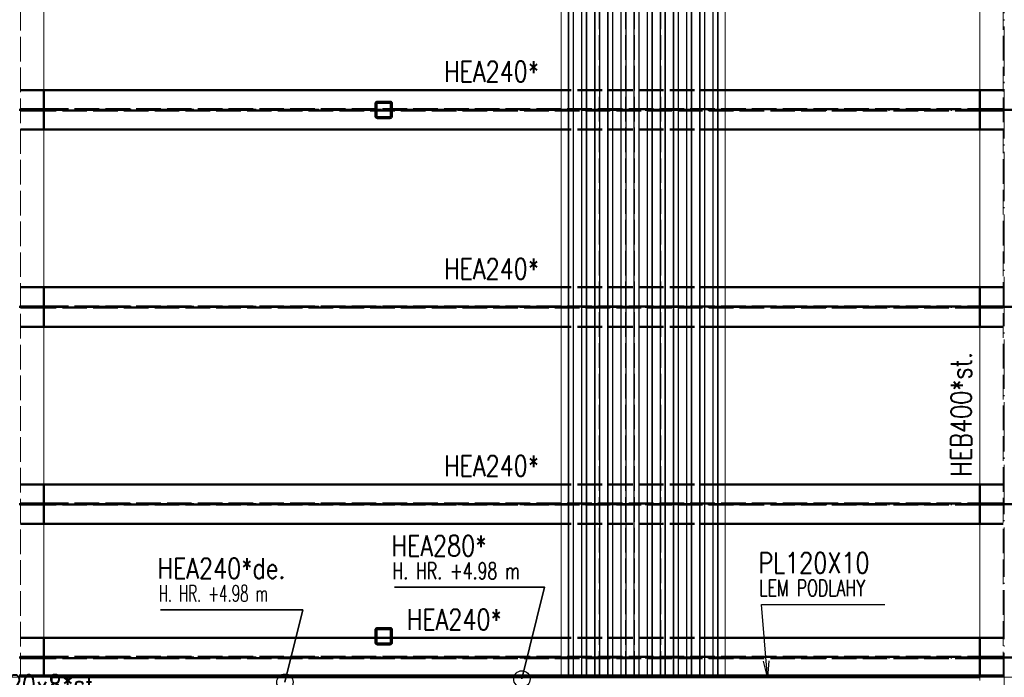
# Paper-space layout 'Layout1' of a CAD drawing. Extents: x -2 to 1677, y -36 to 422.
# Tile 45 of 100: x 598 to 718, y 173 to 253. Entities that reach past the tile are written whole.
import ezdxf

# ---------------------------------------------------------------- set-up
doc = ezdxf.new("R2010")
doc.units = 0
doc.linetypes.add('ACAD_ISO02W100', pattern=[15, 12, -3])
doc.linetypes.add('ACAD_ISO04W100', pattern=[30.5, 24, -3, 0.5, -3])
for name, color, linetype, lineweight in [('SS_1.ET-HALA_TaO-PRISTAVBA-PODLAH.NOSNIKY', 9, 'CONTINUOUS', 13), ('SS_1.ET-HALA_TaO-SLOUP', 9, 'CONTINUOUS', 13), ('SS_2.ET-HALA_TaO-PRISTAVBA-PODLAH.NOSNIKY', 172, 'CONTINUOUS', 50), ('SS_2.ET-HALA_TaO-PRISTAVBA-PODLAHA_LEM', 140, 'CONTINUOUS', 50), ('SS_2.ET-HALA_TaO-PRISTAVBA-TRAPEZ.PLECH', 153, 'CONTINUOUS', 18), ('SS_2.ET-HALA_TaO-PRISTAVBA-VNITRNI_KCE', 190, 'CONTINUOUS', 50), ('SS_POPIS_PROFILU', 13, 'CONTINUOUS', 25), ('SS_POPIS_PROFILU_de.', 214, 'CONTINUOUS', 35), ('SS_POPIS_PROFILU_S355', 2, 'CONTINUOUS', 35), ('SS_SRAFY', 8, 'CONTINUOUS', 18), ('SS_STAV.OK-POPIS_PROFILU', 9, 'CONTINUOUS', 13)]:
    doc.layers.add(name, color=color, linetype=linetype, lineweight=lineweight)
doc.styles.add('romans.shx', font='romans.shx', dxfattribs={"height": 5})
pattern_1 = [(45, (118.27083, 161.526386), (-0.0449012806, 0.0449012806), [])]

psp = doc.layouts.get("Layout1")

# ---------------------------------------------------------------- hatches: boundary and pattern name
at = {"layer": 'SS_SRAFY'}
h = psp.add_hatch(dxfattribs=at)
h.set_pattern_fill('ANSI31', color=5, scale=0.02, style=0)
h.set_pattern_definition(pattern_1)
h.paths.add_polyline_path([(641.9108, 242.6264, 0.41421356), (641.6708, 242.3864), (641.6708, 240.8664, 0.41421356), (641.9108, 240.6264), (643.4308, 240.6264, 0.41421356), (643.6708, 240.8664), (643.6708, 242.3864, 0.41421356), (643.4308, 242.6264)], flags=0)
h.paths.add_polyline_path([(641.9108, 242.5064), (643.4308, 242.5064, -0.41421356), (643.5508, 242.3864), (643.5508, 240.8664, -0.41421356), (643.4308, 240.7464), (641.9108, 240.7464, -0.41421356), (641.7908, 240.8664), (641.7908, 242.3864, -0.41421356)], flags=0)
h = psp.add_hatch(dxfattribs=at)
h.set_pattern_fill('ANSI31', color=5, scale=0.02, style=0)
h.set_pattern_definition(pattern_1)
h.paths.add_polyline_path([(641.9108, 178.5264, 0.41421356), (641.6708, 178.2864), (641.6708, 176.7664, 0.41421356), (641.9108, 176.5264), (643.4308, 176.5264, 0.41421356), (643.6708, 176.7664), (643.6708, 178.2864, 0.41421356), (643.4308, 178.5264)], flags=0)
h.paths.add_polyline_path([(641.9108, 178.4064), (643.4308, 178.4064, -0.41421356), (643.5508, 178.2864), (643.5508, 176.7664, -0.41421356), (643.4308, 176.6464), (641.9108, 176.6464, -0.41421356), (641.7908, 176.7664), (641.7908, 178.2864, -0.41421356)], flags=0)

# ---------------------------------------------------------------- linework, layer by layer
at = {"layer": 'SS_1.ET-HALA_TaO-PRISTAVBA-PODLAH.NOSNIKY', "color": 9, "linetype": 'ACAD_ISO04W100', "ltscale": 0.25}
psp.add_line((718.2708, 169.5264), (718.2708, 313.6264), dxfattribs=at)
at = {"layer": 'SS_1.ET-HALA_TaO-PRISTAVBA-PODLAH.NOSNIKY', "color": 9, "linetype": 'ACAD_ISO02W100', "ltscale": 0.25}
for p, q in [((598.4058, 172.5264), (598.4058, 310.6264)), ((718.1358, 310.6264), (718.1358, 172.5264))]:
    psp.add_line(p, q, dxfattribs=at)
at = {"layer": 'SS_1.ET-HALA_TaO-PRISTAVBA-PODLAH.NOSNIKY', "color": 5, "linetype": 'Continuous', "ltscale": 0.25}
for p, q in [((601.2708, 263.2264), (601.2708, 244.0264)), ((715.2708, 263.2264), (715.2708, 244.0264)), ((601.2708, 239.2264), (601.2708, 220.0264)), ((715.2708, 239.2264), (715.2708, 220.0264)), ((601.2708, 215.2264), (601.2708, 196.0264)), ((715.2708, 215.2264), (715.2708, 196.0264)), ((601.2708, 191.2264), (601.2708, 177.3264)), ((715.2708, 191.2264), (715.2708, 177.3264))]:
    psp.add_line(p, q, dxfattribs=at)
at = {"layer": 'SS_1.ET-HALA_TaO-SLOUP', "color": 5, "linetype": 'Continuous', "ltscale": 0.25}
for p, q in [((602.2708, 172.5264), (594.2708, 172.5264)), ((602.2708, 171.7264), (602.2708, 172.5264)), ((721.2708, 172.5264), (715.2708, 172.5264)), ((715.2708, 172.5264), (715.2708, 172.1464))]:
    psp.add_line(p, q, dxfattribs=at)
at = {"layer": 'SS_2.ET-HALA_TaO-PRISTAVBA-PODLAH.NOSNIKY', "color": 3, "linetype": 'ACAD_ISO02W100', "ltscale": 0.25}
for p, q in [((601.2708, 244.0264), (598.4059, 244.0264)), ((684.2708, 244.0264), (664.2708, 244.0264)), ((718.1358, 244.0264), (715.2708, 244.0264)), ((598.4059, 241.7014), (601.0708, 241.7014)), ((601.0708, 241.5514), (598.4059, 241.5514)), ((601.0708, 241.7014), (601.2123, 241.7014)), ((601.0708, 241.7014), (601.0708, 241.5514)), ((601.2123, 241.5514), (601.0708, 241.5514)), ((601.2123, 241.7014), (601.2708, 241.7014)), ((601.2708, 241.5514), (601.2123, 241.5514)), ((601.2708, 241.7014), (715.2708, 241.7014)), ((715.2708, 241.5514), (601.2708, 241.5514)), ((715.2708, 241.7014), (715.3294, 241.7014)), ((715.3294, 241.5514), (715.2708, 241.5514)), ((715.3294, 241.7014), (715.4708, 241.7014)), ((715.4708, 241.5514), (715.3294, 241.5514)), ((715.4708, 241.7014), (718.1358, 241.7014)), ((715.4708, 241.5514), (715.4708, 241.7014)), ((718.1358, 241.5514), (715.4708, 241.5514)), ((601.2708, 239.2264), (598.4059, 239.2264)), ((684.2708, 239.2264), (664.2708, 239.2264)), ((718.1358, 239.2264), (715.2708, 239.2264)), ((601.2708, 220.0264), (598.4059, 220.0264)), ((684.2708, 220.0264), (664.2708, 220.0264)), ((718.1358, 220.0264), (715.2708, 220.0264)), ((598.4059, 217.7014), (601.0708, 217.7014)), ((601.0708, 217.5514), (598.4059, 217.5514)), ((601.0708, 217.7014), (601.2123, 217.7014)), ((601.0708, 217.7014), (601.0708, 217.5514)), ((601.2123, 217.5514), (601.0708, 217.5514)), ((601.2123, 217.7014), (601.2708, 217.7014)), ((601.2708, 217.5514), (601.2123, 217.5514)), ((601.2708, 217.7014), (715.2708, 217.7014)), ((715.2708, 217.5514), (601.2708, 217.5514)), ((715.2708, 217.7014), (715.3294, 217.7014)), ((715.3294, 217.5514), (715.2708, 217.5514)), ((715.3294, 217.7014), (715.4708, 217.7014)), ((715.4708, 217.5514), (715.3294, 217.5514)), ((715.4708, 217.7014), (718.1358, 217.7014)), ((715.4708, 217.5514), (715.4708, 217.7014)), ((718.1358, 217.5514), (715.4708, 217.5514)), ((601.2708, 215.2264), (598.4059, 215.2264)), ((684.2708, 215.2264), (664.2708, 215.2264)), ((718.1358, 215.2264), (715.2708, 215.2264)), ((601.2708, 196.0264), (598.4059, 196.0264)), ((684.2708, 196.0264), (664.2708, 196.0264)), ((718.1358, 196.0264), (715.2708, 196.0264)), ((598.4059, 193.7014), (601.0708, 193.7014)), ((601.0708, 193.5514), (598.4059, 193.5514)), ((601.0708, 193.7014), (601.2123, 193.7014)), ((601.0708, 193.7014), (601.0708, 193.5514)), ((601.2123, 193.5514), (601.0708, 193.5514)), ((601.2123, 193.7014), (601.2708, 193.7014)), ((601.2708, 193.5514), (601.2123, 193.5514)), ((601.2708, 193.7014), (715.2708, 193.7014)), ((715.2708, 193.5514), (601.2708, 193.5514)), ((715.2708, 193.7014), (715.3294, 193.7014)), ((715.3294, 193.5514), (715.2708, 193.5514)), ((715.3294, 193.7014), (715.4708, 193.7014)), ((715.4708, 193.5514), (715.3294, 193.5514)), ((715.4708, 193.7014), (718.1358, 193.7014)), ((715.4708, 193.5514), (715.4708, 193.7014)), ((718.1358, 193.5514), (715.4708, 193.5514)), ((601.2708, 191.2264), (598.4059, 191.2264)), ((684.2708, 191.2264), (664.2708, 191.2264)), ((718.1358, 191.2264), (715.2708, 191.2264)), ((601.2708, 177.3264), (598.4059, 177.3264)), ((641.7908, 177.3264), (641.6708, 177.3264)), ((643.6708, 177.3264), (643.5508, 177.3264)), ((684.2708, 177.3264), (664.2708, 177.3264)), ((718.1358, 177.3264), (715.2708, 177.3264)), ((598.4059, 175.0014), (601.0708, 175.0014)), ((601.0708, 174.8514), (598.4059, 174.8514)), ((601.0708, 175.0014), (601.2123, 175.0014)), ((601.0708, 175.0014), (601.0708, 174.8514)), ((601.2123, 174.8514), (601.0708, 174.8514)), ((601.2123, 175.0014), (601.2708, 175.0014)), ((601.2708, 174.8514), (601.2123, 174.8514)), ((601.2708, 175.0014), (715.2708, 175.0014)), ((715.2708, 174.8514), (601.2708, 174.8514)), ((715.2708, 175.0014), (715.3294, 175.0014)), ((715.3294, 174.8514), (715.2708, 174.8514)), ((715.3294, 175.0014), (715.4708, 175.0014)), ((715.4708, 174.8514), (715.3294, 174.8514)), ((715.4708, 175.0014), (718.1358, 175.0014)), ((715.4708, 174.8514), (715.4708, 175.0014)), ((718.1358, 174.8514), (715.4708, 174.8514)), ((601.2708, 172.7264), (601.2708, 172.5264)), ((715.2708, 172.7264), (715.2708, 172.5264))]:
    psp.add_line(p, q, dxfattribs=at)
at = {"layer": 'SS_2.ET-HALA_TaO-PRISTAVBA-PODLAH.NOSNIKY', "color": 1, "linetype": 'Continuous', "ltscale": 0.25}
for p, q in [((664.2708, 244.0264), (601.2708, 244.0264)), ((601.2708, 244.0264), (601.2708, 239.2264)), ((715.2708, 244.0264), (684.2708, 244.0264)), ((715.2708, 244.0264), (715.2708, 239.2264)), ((664.2708, 239.2264), (601.2708, 239.2264)), ((715.2708, 239.2264), (684.2708, 239.2264)), ((664.2708, 220.0264), (601.2708, 220.0264)), ((601.2708, 220.0264), (601.2708, 215.2264)), ((715.2708, 220.0264), (684.2708, 220.0264)), ((715.2708, 220.0264), (715.2708, 215.2264)), ((664.2708, 215.2264), (601.2708, 215.2264)), ((715.2708, 215.2264), (684.2708, 215.2264)), ((664.2708, 196.0264), (601.2708, 196.0264)), ((601.2708, 196.0264), (601.2708, 191.2264)), ((715.2708, 196.0264), (684.2708, 196.0264)), ((715.2708, 196.0264), (715.2708, 191.2264)), ((664.2708, 191.2264), (601.2708, 191.2264)), ((715.2708, 191.2264), (684.2708, 191.2264)), ((641.6708, 177.3264), (601.2708, 177.3264)), ((601.2708, 177.3264), (601.2708, 172.7264)), ((643.5508, 177.3264), (641.7908, 177.3264)), ((664.2708, 177.3264), (643.6708, 177.3264)), ((715.2708, 177.3264), (684.2708, 177.3264)), ((715.2708, 177.3264), (715.2708, 172.7264))]:
    psp.add_line(p, q, dxfattribs=at)
at = {"layer": 'SS_2.ET-HALA_TaO-PRISTAVBA-PODLAH.NOSNIKY', "color": 7, "linetype": 'ACAD_ISO04W100', "ltscale": 0.25}
for p, q in [((598.2708, 241.6264), (718.2708, 241.6264)), ((718.2708, 241.6264), (838.2708, 241.6264)), ((598.2708, 217.6264), (718.2708, 217.6264)), ((718.2708, 217.6264), (838.2708, 217.6264)), ((598.2708, 193.6264), (718.2708, 193.6264)), ((718.2708, 193.6264), (838.2708, 193.6264)), ((598.2708, 174.9264), (718.2708, 174.9264)), ((718.2708, 174.9264), (838.2708, 174.9264))]:
    psp.add_line(p, q, dxfattribs=at)
at = {"layer": 'SS_2.ET-HALA_TaO-PRISTAVBA-PODLAHA_LEM', "color": 1, "linetype": 'Continuous', "ltscale": 0.25}
for p, q in [((718.2708, 172.7264), (598.2708, 172.7264)), ((715.2708, 172.5264), (602.2708, 172.5264))]:
    psp.add_line(p, q, dxfattribs=at)
at = {"layer": 'SS_2.ET-HALA_TaO-PRISTAVBA-TRAPEZ.PLECH', "color": 5, "linetype": 'Continuous', "ltscale": 0.25}
for p, q in [((664.2708, 316.4264), (664.2708, 172.7264)), ((665.147, 316.4264), (665.147, 172.7264)), ((665.212, 316.4264), (665.212, 172.7264)), ((665.7468, 316.4264), (665.7468, 172.7264)), ((665.7947, 316.4264), (665.7947, 172.7264)), ((666.747, 316.4264), (666.747, 172.7264)), ((666.7948, 316.4264), (666.7948, 172.7264)), ((667.3297, 316.4264), (667.3297, 172.7264)), ((667.3947, 316.4264), (667.3947, 172.7264)), ((668.347, 316.4264), (668.347, 172.7264)), ((668.412, 316.4264), (668.412, 172.7264)), ((668.9468, 316.4264), (668.9468, 172.7264)), ((668.9947, 316.4264), (668.9947, 172.7264)), ((669.947, 316.4264), (669.947, 172.7264)), ((669.9948, 316.4264), (669.9948, 172.7264)), ((670.5297, 316.4264), (670.5297, 172.7264)), ((670.5947, 316.4264), (670.5947, 172.7264)), ((671.547, 316.4264), (671.547, 172.7264)), ((671.612, 316.4264), (671.612, 172.7264)), ((672.1468, 316.4264), (672.1468, 172.7264)), ((672.1947, 316.4264), (672.1947, 172.7264)), ((673.147, 316.4264), (673.147, 172.7264)), ((673.1948, 316.4264), (673.1948, 172.7264)), ((673.7297, 316.4264), (673.7297, 172.7264)), ((673.7947, 316.4264), (673.7947, 172.7264)), ((674.747, 316.4264), (674.747, 172.7264)), ((674.812, 316.4264), (674.812, 172.7264)), ((675.3468, 316.4264), (675.3468, 172.7264)), ((675.3947, 316.4264), (675.3947, 172.7264)), ((676.347, 316.4264), (676.347, 172.7264)), ((676.3948, 316.4264), (676.3948, 172.7264)), ((676.9297, 316.4264), (676.9297, 172.7264)), ((676.9947, 316.4264), (676.9947, 172.7264)), ((677.947, 316.4264), (677.947, 172.7264)), ((678.012, 316.4264), (678.012, 172.7264)), ((678.5468, 316.4264), (678.5468, 172.7264)), ((678.5947, 316.4264), (678.5947, 172.7264)), ((679.547, 316.4264), (679.547, 172.7264)), ((679.5948, 316.4264), (679.5948, 172.7264)), ((680.1297, 316.4264), (680.1297, 172.7264)), ((680.1947, 316.4264), (680.1947, 172.7264)), ((681.147, 316.4264), (681.147, 172.7264)), ((681.212, 316.4264), (681.212, 172.7264)), ((681.7468, 316.4264), (681.7468, 172.7264)), ((681.7947, 316.4264), (681.7947, 172.7264)), ((682.747, 316.4264), (682.747, 172.7264)), ((682.7948, 316.4264), (682.7948, 172.7264)), ((683.3297, 316.4264), (683.3297, 172.7264)), ((683.3947, 172.7264), (683.3947, 316.4264)), ((684.2708, 172.7264), (684.2708, 316.4264))]:
    psp.add_line(p, q, dxfattribs=at)
at = {"layer": 'SS_2.ET-HALA_TaO-PRISTAVBA-TRAPEZ.PLECH', "color": 5, "linetype": 'ACAD_ISO02W100', "ltscale": 0.25}
for p, q in [((665.1948, 172.7264), (665.1948, 316.4264)), ((665.7297, 172.7264), (665.7297, 316.4264)), ((666.812, 172.7264), (666.812, 316.4264)), ((667.3468, 172.7264), (667.3468, 316.4264)), ((668.3948, 172.7264), (668.3948, 316.4264)), ((668.9297, 172.7264), (668.9297, 316.4264)), ((670.012, 172.7264), (670.012, 316.4264)), ((670.5468, 172.7264), (670.5468, 316.4264)), ((671.5948, 172.7264), (671.5948, 316.4264)), ((672.1297, 172.7264), (672.1297, 316.4264)), ((673.212, 172.7264), (673.212, 316.4264)), ((673.7468, 172.7264), (673.7468, 316.4264)), ((674.7948, 172.7264), (674.7948, 316.4264)), ((675.3297, 172.7264), (675.3297, 316.4264)), ((676.412, 172.7264), (676.412, 316.4264)), ((676.9468, 172.7264), (676.9468, 316.4264)), ((677.9948, 172.7264), (677.9948, 316.4264)), ((678.5297, 172.7264), (678.5297, 316.4264)), ((679.612, 172.7264), (679.612, 316.4264)), ((680.1468, 172.7264), (680.1468, 316.4264)), ((681.1948, 172.7264), (681.1948, 316.4264)), ((681.7297, 172.7264), (681.7297, 316.4264)), ((682.812, 172.7264), (682.812, 316.4264)), ((683.3468, 172.7264), (683.3468, 316.4264))]:
    psp.add_line(p, q, dxfattribs=at)
at = {"layer": 'SS_2.ET-HALA_TaO-PRISTAVBA-VNITRNI_KCE', "color": 1, "linetype": 'Continuous', "ltscale": 0.25}
for p, q in [((641.6708, 242.3864), (641.6708, 240.8664)), ((641.7908, 240.8664), (641.7908, 242.3864)), ((643.4308, 242.6264), (641.9108, 242.6264)), ((641.9108, 242.5064), (643.4308, 242.5064)), ((643.5508, 242.3864), (643.5508, 240.8664)), ((643.6708, 240.8664), (643.6708, 242.3864)), ((643.4308, 240.7464), (641.9108, 240.7464)), ((641.9108, 240.6264), (643.4308, 240.6264)), ((641.6708, 178.2864), (641.6708, 176.7664)), ((641.7908, 176.7664), (641.7908, 178.2864)), ((643.4308, 178.5264), (641.9108, 178.5264)), ((641.9108, 178.4064), (643.4308, 178.4064)), ((643.5508, 178.2864), (643.5508, 176.7664)), ((643.6708, 176.7664), (643.6708, 178.2864)), ((643.4308, 176.6464), (641.9108, 176.6464)), ((641.9108, 176.5264), (643.4308, 176.5264))]:
    psp.add_line(p, q, dxfattribs=at)
at = {"layer": 'SS_2.ET-HALA_TaO-PRISTAVBA-VNITRNI_KCE', "color": 3, "linetype": 'ACAD_ISO02W100', "ltscale": 0.25}
for p, q in [((641.7908, 177.3464), (641.6708, 177.3464)), ((643.6708, 177.3464), (643.5508, 177.3464))]:
    psp.add_line(p, q, dxfattribs=at)
at = {"layer": 'SS_2.ET-HALA_TaO-PRISTAVBA-VNITRNI_KCE', "color": 1, "linetype": 'Continuous', "ltscale": 0.25}
for centre, start, end in [((641.9108, 242.3864), 90, 180), ((643.4308, 242.3864), 0, 90), ((641.9108, 240.8664), 180, 270), ((643.4308, 240.8664), 270, 0), ((641.9108, 178.2864), 90, 180), ((643.4308, 178.2864), 0, 90), ((641.9108, 176.7664), 180, 270), ((643.4308, 176.7664), 270, 0)]:
    psp.add_arc(centre, 0.24, start, end, dxfattribs=at)
at = {"layer": 'SS_2.ET-HALA_TaO-PRISTAVBA-VNITRNI_KCE', "color": 1, "linetype": 'Continuous', "ltscale": 0.25, "extrusion": (-3.03165e-13, 1.25575e-13, -1)}
psp.add_arc((-641.9108, 242.3864), 0.12, 0, 90, dxfattribs=at)
at = {"layer": 'SS_2.ET-HALA_TaO-PRISTAVBA-VNITRNI_KCE', "color": 1, "linetype": 'Continuous', "ltscale": 0.25, "extrusion": (-2.60074e-14, 4.54747e-13, -1)}
psp.add_arc((-643.4308, 242.3864), 0.12, 90, 180, dxfattribs=at)
at = {"layer": 'SS_2.ET-HALA_TaO-PRISTAVBA-VNITRNI_KCE', "color": 1, "linetype": 'Continuous', "ltscale": 0.25, "extrusion": (-1.51582e-13, -6.27875e-14, -1)}
psp.add_arc((-641.9108, 240.8664), 0.12, 270, 0, dxfattribs=at)
at = {"layer": 'SS_2.ET-HALA_TaO-PRISTAVBA-VNITRNI_KCE', "color": 1, "linetype": 'Continuous', "ltscale": 0.25, "extrusion": (-8.87949e-14, -3.03165e-13, -1)}
psp.add_arc((-643.4308, 240.8664), 0.12, 180, 270, dxfattribs=at)
at = {"layer": 'SS_2.ET-HALA_TaO-PRISTAVBA-VNITRNI_KCE', "color": 1, "linetype": 'Continuous', "ltscale": 0.25, "extrusion": (-4.54747e-13, 1.88363e-13, -1)}
psp.add_arc((-641.9108, 178.2864), 0.12, 0, 90, dxfattribs=at)
at = {"layer": 'SS_2.ET-HALA_TaO-PRISTAVBA-VNITRNI_KCE', "color": 1, "linetype": 'Continuous', "ltscale": 0.25, "extrusion": (-8.87949e-14, 3.03165e-13, -1)}
psp.add_arc((-643.4308, 178.2864), 0.12, 90, 180, dxfattribs=at)
at = {"layer": 'SS_2.ET-HALA_TaO-PRISTAVBA-VNITRNI_KCE', "color": 1, "linetype": 'Continuous', "ltscale": 0.25, "extrusion": (-3.03165e-13, -1.25575e-13, -1)}
psp.add_arc((-641.9108, 176.7664), 0.12, 270, 0, dxfattribs=at)
at = {"layer": 'SS_2.ET-HALA_TaO-PRISTAVBA-VNITRNI_KCE', "color": 1, "linetype": 'Continuous', "ltscale": 0.25, "extrusion": (-2.60074e-14, -4.54747e-13, -1)}
psp.add_arc((-643.4308, 176.7664), 0.12, 180, 270, dxfattribs=at)
at = {"layer": 'SS_POPIS_PROFILU', "color": 0, "linetype": 'ByBlock'}
for p, q in [((689.4274, 172.5264), (688.9287, 174.4917)), ((689.4274, 172.5264), (689.2609, 174.5194)), ((689.593, 174.5472), (689.4274, 172.5264))]:
    psp.add_line(p, q, dxfattribs=at)
at = {"layer": 'SS_POPIS_PROFILU', "color": 13}
psp.add_lwpolyline([(689.4274, 172.5264), (688.6847, 181.4125), (703.7323, 181.4125)], dxfattribs=at)
at = {"layer": 'SS_POPIS_PROFILU_de.', "color": 0, "linetype": 'ByBlock', "lineweight": -2}
psp.add_line((630.6369, 171.9264), (631.1168, 173.868), dxfattribs=at)
at = {"layer": 'SS_POPIS_PROFILU_de.', "color": 214}
psp.add_lwpolyline([(630.6369, 171.9264), (632.8155, 180.7416), (615.4822, 180.7416)], dxfattribs=at)
at = {"layer": 'SS_POPIS_PROFILU_de.', "color": 0, "linetype": 'ByBlock', "lineweight": -2}
psp.add_circle((630.6369, 171.9264), 1, dxfattribs=at)
at = {"layer": 'SS_POPIS_PROFILU_S355', "color": 0, "linetype": 'ByBlock', "lineweight": -2}
psp.add_line((659.5029, 172.3264), (659.9819, 174.2682), dxfattribs=at)
at = {"layer": 'SS_POPIS_PROFILU_S355', "color": 2}
psp.add_lwpolyline([(659.5029, 172.3264), (662.2581, 183.4943), (643.9915, 183.4943)], dxfattribs=at)
at = {"layer": 'SS_POPIS_PROFILU_S355', "color": 0, "linetype": 'ByBlock', "lineweight": -2}
psp.add_circle((659.5029, 172.3264), 1, dxfattribs=at)

# ---------------------------------------------------------------- texts
at = {"layer": 'SS_POPIS_PROFILU', "color": 13, "style": 'romans.shx'}
for s, height, width, p in [('PL120X10', 2.5, 0.8, (688.3076, 185.2125)), ('LEM PODLAHY', 2, 0.7, (688.4207, 182.4125))]:
    psp.add_text(s, height=height, dxfattribs=dict(at, width=width)).set_placement(p)
at = {"layer": 'SS_POPIS_PROFILU_de.', "color": 214, "style": 'romans.shx'}
for s, height, width, p in [('HEA240*de.', 2.5, 0.8, (615.105, 184.5416)), ('H. HR. +4.98 m', 2, 0.6, (615.2559, 181.7416))]:
    psp.add_text(s, height=height, dxfattribs=dict(at, width=width)).set_placement(p)
at = {"layer": 'SS_POPIS_PROFILU_S355', "color": 2, "style": 'romans.shx', "width": 0.8}
for s, p in [('HEA240*', (650.0156, 245.0474)), ('HEA240*', (650.0156, 221.0264)), ('HEA240*', (650.0156, 197.0264)), ('HEA280*', (643.6143, 187.2943)), ('HEA240*', (645.4774, 178.3223))]:
    psp.add_text(s, height=2.5, dxfattribs=at).set_placement(p)
at = {"layer": 'SS_POPIS_PROFILU_S355', "color": 7, "style": 'romans.shx', "width": 0.7}
psp.add_text('H. HR. +4.98 m', height=2, dxfattribs=at).set_placement((643.7275, 184.4943))
at = {"layer": 'SS_STAV.OK-POPIS_PROFILU', "color": 9, "style": 'romans.shx', "width": 0.8}
psp.add_text('HEB400*st.', height=2.5, rotation=90, dxfattribs=at).set_placement((714.2708, 196.9711))
psp.add_text('TRCTV120x8*st.', height=2.5, dxfattribs=at).set_placement((587.2786, 170.3264))

doc.saveas('drawing.dxf')
